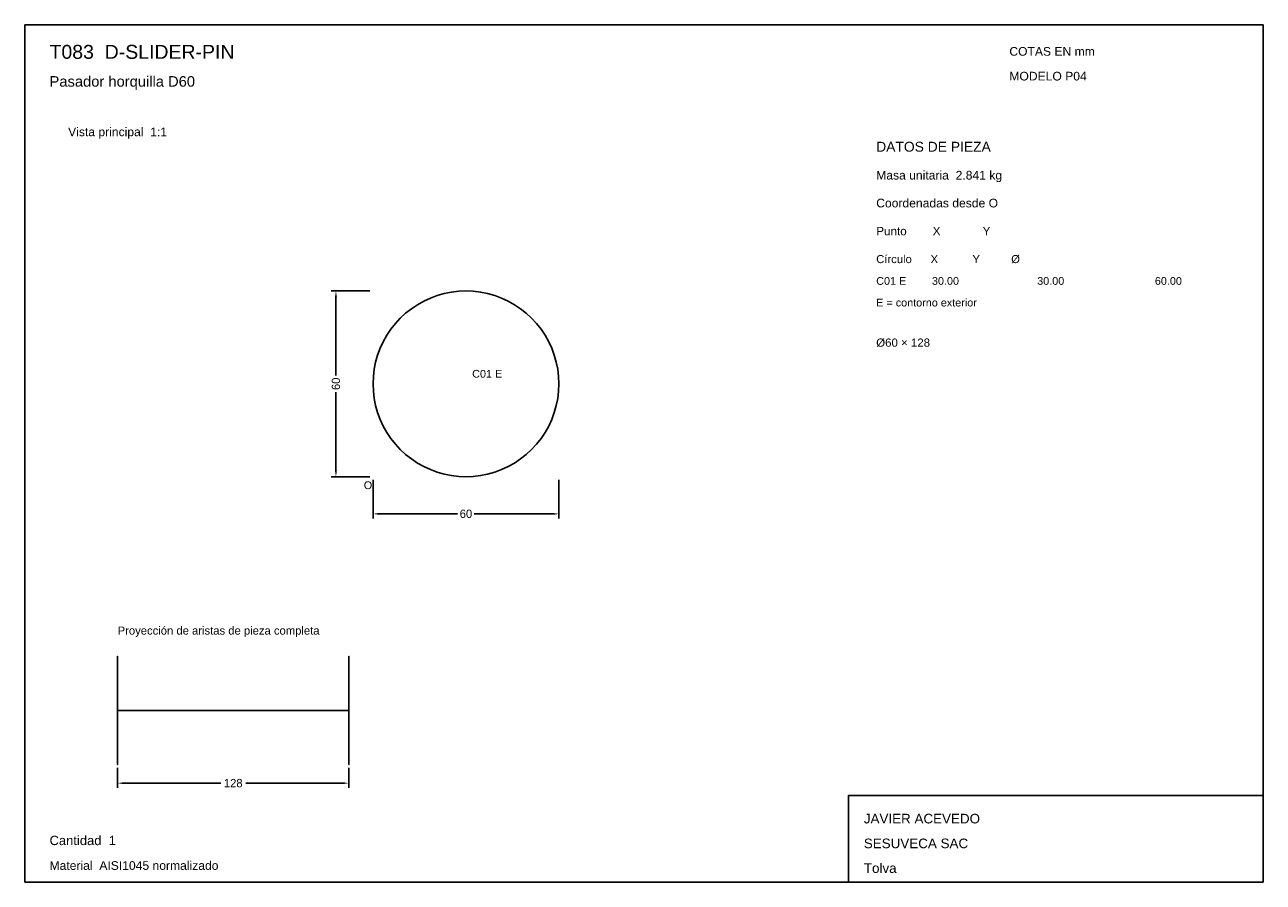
# Model space of a CAD drawing. Header units: millimetres. Extents: x 10 to 410, y 10 to 287.
import ezdxf

# ---------------------------------------------------------------- set-up
doc = ezdxf.new("R2010")
doc.units = ezdxf.units.MM
doc.styles.add('ARIAL', font='arial.ttf')
doc.dimstyles.get("Standard").update_dxf_attribs({"dimtxt": 2.5, "dimasz": 2.5, "dimexe": 1.25, "dimexo": 0.625, "dimtad": 1, "dimcen": 2.5, "dimazin": 3, "dimtfac": 1, "dimtmove": 0, "dimatfit": 3})

# ---------------------------------------------------------------- blocks, each defined once
blk = doc.blocks.new('_CLOSEDFILLED')
at = {"color": 0, "linetype": 'BYBLOCK'}
blk.add_solid([(-1, 0.16), (0, 0), (-1, -0.16)], dxfattribs=at)
blk = doc.blocks.new('*D1')
for p, q in [((122.5, 140), (122.5, 127.5)), ((182.5, 140), (182.5, 127.5)), ((124.5, 129), (149.8, 129)), ((155.2, 129), (180.5, 129))]:
    blk.add_line(p, q)
at = {"layer": 'Defpoints'}
for p in [(122.5, 141), (182.5, 141), (122.5, 129)]:
    blk.add_point(p, dxfattribs=at)
at = {"xscale": 2, "yscale": 2, "rotation": 180}
blk.add_blockref('_CLOSEDFILLED', (122.5, 129), dxfattribs=at)
at = {"xscale": 2, "yscale": 2}
blk.add_blockref('_CLOSEDFILLED', (182.5, 129), dxfattribs=at)
at = {"insert": (152.5, 129), "char_height": 2.7, "attachment_point": 5}
blk.add_mtext('60', dxfattribs=at)
blk = doc.blocks.new('*D2')
for p, q in [((121.5, 201), (109, 201)), ((110.5, 173.7), (110.5, 199)), ((110.5, 143), (110.5, 168.3)), ((121.5, 141), (109, 141))]:
    blk.add_line(p, q)
at = {"layer": 'Defpoints'}
for p in [(122.5, 201), (110.5, 141), (122.5, 141)]:
    blk.add_point(p, dxfattribs=at)
at = {"xscale": 2, "yscale": 2}
for p, rotation in [((110.5, 201), 90), ((110.5, 141), 270)]:
    blk.add_blockref('_CLOSEDFILLED', p, dxfattribs=dict(at, rotation=rotation))
at = {"insert": (110.5, 171), "char_height": 2.7, "attachment_point": 5, "rotation": 90}
blk.add_mtext('60', dxfattribs=at)
blk = doc.blocks.new('*D3')
for p, q in [((40, 47), (40, 40.5)), ((114.67, 47), (114.67, 40.5)), ((42, 42), (73.28, 42)), ((81.38, 42), (112.67, 42))]:
    blk.add_line(p, q)
at = {"layer": 'Defpoints'}
for p in [(40, 48), (114.67, 48), (40, 42)]:
    blk.add_point(p, dxfattribs=at)
at = {"xscale": 2, "yscale": 2, "rotation": 180}
blk.add_blockref('_CLOSEDFILLED', (40, 42), dxfattribs=at)
at = {"xscale": 2, "yscale": 2}
blk.add_blockref('_CLOSEDFILLED', (114.67, 42), dxfattribs=at)
at = {"insert": (77.33, 42), "char_height": 2.7, "attachment_point": 5}
blk.add_mtext('128', dxfattribs=at)

msp = doc.modelspace()

# ---------------------------------------------------------------- linework, layer by layer
for p, q in [((410, 287), (10, 287)), ((10, 287), (10, 10)), ((410, 10), (410, 287)), ((410, 38), (276, 38)), ((276, 38), (276, 10)), ((410, 10), (410, 38)), ((10, 10), (410, 10)), ((276, 10), (410, 10))]:
    msp.add_line(p, q)
for points in [[(152.5, 201), (150.1462, 200.9075), (147.807, 200.6307), (145.4966, 200.1711), (143.2295, 199.5317), (141.0195, 198.7164), (138.8803, 197.7302), (136.825, 196.5792), (134.8664, 195.2705), (133.0166, 193.8122), (131.2868, 192.2132), (129.6878, 190.4834), (128.2295, 188.6336), (126.9208, 186.675), (125.7698, 184.6197), (124.7836, 182.4805), (123.9683, 180.2705), (123.3289, 178.0034), (122.8693, 175.693), (122.5925, 173.3538), (122.5, 171), (122.5925, 168.6462), (122.8693, 166.307), (123.3289, 163.9966), (123.9683, 161.7295), (124.7836, 159.5195), (125.7698, 157.3803), (126.9208, 155.325), (128.2295, 153.3664), (129.6878, 151.5166), (131.2868, 149.7868), (133.0166, 148.1878), (134.8664, 146.7295), (136.825, 145.4208), (138.8803, 144.2698), (141.0195, 143.2836), (143.2295, 142.4683), (145.4966, 141.8289), (147.807, 141.3693), (150.1462, 141.0925), (152.5, 141), (154.8538, 141.0925), (157.193, 141.3693), (159.5034, 141.8289), (161.7705, 142.4683), (163.9805, 143.2836), (166.1197, 144.2698), (168.175, 145.4208), (170.1336, 146.7295), (171.9834, 148.1878), (173.7132, 149.7868), (175.3122, 151.5166), (176.7705, 153.3664), (178.0792, 155.325), (179.2302, 157.3803), (180.2164, 159.5195), (181.0317, 161.7295), (181.6711, 163.9966), (182.1307, 166.307), (182.4075, 168.6462), (182.5, 171), (182.4075, 173.3538), (182.1307, 175.693), (181.6711, 178.0034), (181.0317, 180.2705), (180.2164, 182.4805), (179.2302, 184.6197), (178.0792, 186.675), (176.7705, 188.6336), (175.3122, 190.4834), (173.7132, 192.2132), (171.9834, 193.8122), (170.1336, 195.2705), (168.175, 196.5792), (166.1197, 197.7302), (163.9805, 198.7164), (161.7705, 199.5317), (159.5034, 200.1711), (157.193, 200.6307), (154.8538, 200.9075), (152.5, 201)], [(40, 65.5), (40, 62.7624), (40, 60.0922), (40, 57.5552), (40, 55.2138), (40, 53.1256), (40, 51.3422), (40, 49.9074), (40, 48.8565), (40, 48.2155), (40, 48), (40, 48.2155), (40, 48.8565), (40, 49.9074), (40, 51.3422), (40, 53.1256), (40, 55.2138), (40, 57.5552), (40, 60.0922), (40, 62.7624), (40, 65.5), (40, 68.2376), (40, 70.9078), (40, 73.4448), (40, 75.7862), (40, 77.8744), (40, 79.6578), (40, 81.0926), (40, 82.1435), (40, 82.7845), (40, 83), (40, 82.7845), (40, 82.1435), (40, 81.0926), (40, 79.6578), (40, 77.8744), (40, 75.7862), (40, 73.4448), (40, 70.9078), (40, 68.2376), (40, 65.5)], [(114.6667, 65.5), (114.6667, 62.7624), (114.6667, 60.0922), (114.6667, 57.5552), (114.6667, 55.2138), (114.6667, 53.1256), (114.6667, 51.3422), (114.6667, 49.9074), (114.6667, 48.8565), (114.6667, 48.2155), (114.6667, 48), (114.6667, 48.2155), (114.6667, 48.8565), (114.6667, 49.9074), (114.6667, 51.3422), (114.6667, 53.1256), (114.6667, 55.2138), (114.6667, 57.5552), (114.6667, 60.0922), (114.6667, 62.7624), (114.6667, 65.5), (114.6667, 68.2376), (114.6667, 70.9078), (114.6667, 73.4448), (114.6667, 75.7862), (114.6667, 77.8744), (114.6667, 79.6578), (114.6667, 81.0926), (114.6667, 82.1435), (114.6667, 82.7845), (114.6667, 83), (114.6667, 82.7845), (114.6667, 82.1435), (114.6667, 81.0926), (114.6667, 79.6578), (114.6667, 77.8744), (114.6667, 75.7862), (114.6667, 73.4448), (114.6667, 70.9078), (114.6667, 68.2376), (114.6667, 65.5)], [(40, 65.5), (114.6667, 65.5), (114.6667, 65.5)]]:
    msp.add_lwpolyline(points)

# ---------------------------------------------------------------- texts
at = {"style": 'ARIAL'}
for s, height, p in [('T083  D-SLIDER-PIN', 4.5, (18, 276)), ('COTAS EN mm', 2.8, (328, 277)), ('Pasador horquilla D60', 3.4, (18, 267)), ('MODELO P04', 2.8, (328, 269)), ('Vista principal  1:1', 2.8, (24, 251)), ('DATOS DE PIEZA', 3.2, (285, 246)), ('Masa unitaria  2.841 kg', 2.8, (285, 237)), ('Coordenadas desde O', 2.8, (285, 228)), ('Punto        X             Y', 2.7, (285, 219)), ('Círculo      X           Y          Ø', 2.6, (285, 210)), ('C01 E', 2.5, (285, 203)), ('30.00', 2.5, (303, 203)), ('30.00', 2.5, (337, 203)), ('60.00', 2.5, (375, 203)), ('E = contorno exterior', 2.5, (285, 196)), ('Ø60 × 128', 2.65, (285, 183)), ('C01 E', 2.5, (154.5, 173)), ('O', 2.5, (119.5, 137)), ('Proyección de aristas de pieza completa', 2.6, (40, 90)), ('JAVIER ACEVEDO', 3.1, (281, 29)), ('Cantidad  1', 3, (18, 22)), ('SESUVECA SAC', 3.1, (281, 21)), ('Material  AISI1045 normalizado', 2.8, (18, 14)), ('Tolva', 3.1, (281, 13))]:
    msp.add_text(s, height=height, dxfattribs=at).set_placement(p)

# ---------------------------------------------------------------- dimensions: what is measured, and where the dimension line sits
dim = msp.add_linear_dim(base=(110.5, 141), p1=(122.5, 141), p2=(122.5, 201), angle=90, dimstyle='Standard', override={"dimtxt": 2.7, "dimasz": 2, "dimexe": 1.5, "dimexo": 1, "dimgap": 1, "dimdec": 2, "dimlfac": 1, "dimzin": 8})
dim.commit()
dim.dimension.update_dxf_attribs({"geometry": '*D2', "text_midpoint": (110.5, 171)})
for base, p1, p2, override, picture, middle in [((122.5, 129), (122.5, 141), (182.5, 141), {"dimtxt": 2.7, "dimasz": 2, "dimexe": 1.5, "dimexo": 1, "dimgap": 1, "dimdec": 2, "dimlfac": 1, "dimzin": 8}, '*D1', (152.5, 129)), ((40, 42), (40, 48), (114.6667, 48), {"dimtxt": 2.7, "dimasz": 2, "dimexe": 1.5, "dimexo": 1, "dimgap": 1, "dimdec": 2, "dimlfac": 1.714286, "dimzin": 8}, '*D3', (77.3333, 42))]:
    dim = msp.add_linear_dim(base=base, p1=p1, p2=p2, dimstyle='Standard', override=override)
    dim.commit()
    dim.dimension.update_dxf_attribs({"geometry": picture, "text_midpoint": middle})

doc.saveas('drawing.dxf')
